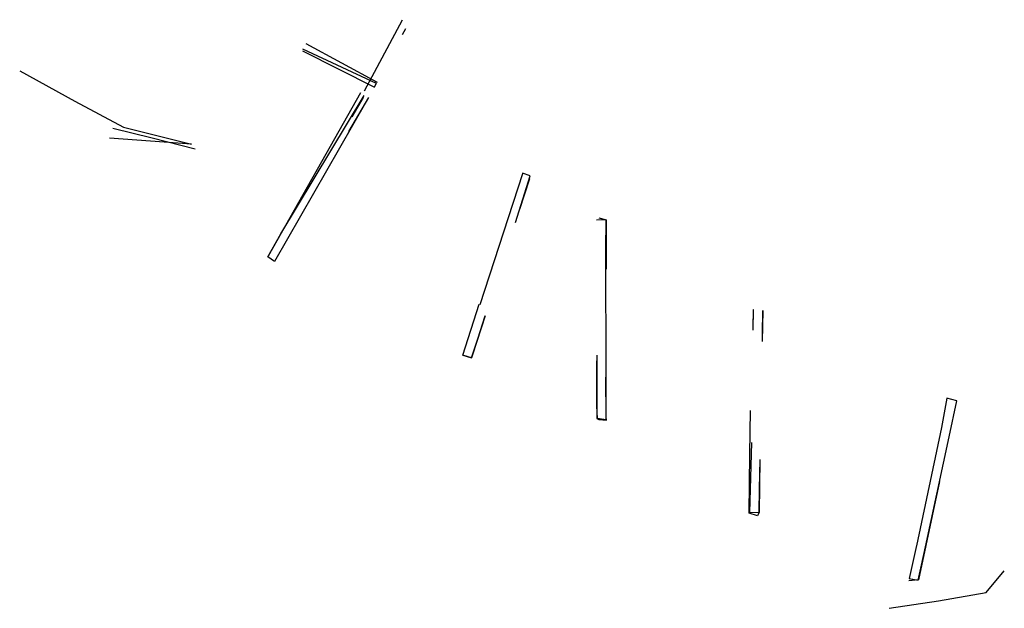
# Model space of a CAD drawing. Header units: metres. Extents: x 184926.2 to 184957.8, y 577090.9 to 577109.8.
import ezdxf

# ---------------------------------------------------------------- set-up
doc = ezdxf.new("R2010")
doc.units = ezdxf.units.M
doc.layers.add('Contour_Group', color=7, linetype='Continuous')

msp = doc.modelspace()

# ---------------------------------------------------------------- linework, layer by layer
at = {"layer": 'Contour_Group', "color": 113, "linetype": 'Continuous'}
for points in [[(184937.231954, 577107.506804, 0.94507), (184938.452338, 577109.794724, 0.935192)], [(184938.541926, 577109.506183, 0.928285), (184938.436915, 577109.312789, 0.930199)], [(184935.343417, 577109.025868, 0.928629), (184937.629504, 577107.789138, 0.925836)], [(184935.242635, 577108.799063, 0.901393), (184937.546248, 577107.627056, 0.89286)], [(184937.608935, 577107.748542, 0.888038), (184935.252562, 577108.8501, 0.858096)], [(184926.160435, 577108.147971, 0.648111), (184927.926586, 577107.183511, 0.756701), (184929.49427, 577106.345064, 0.855972), (184931.67397, 577105.801975, 1.034244), (184929.03836, 577105.990984, 1.711824)], [(184937.597293, 577107.748546, 0.906975), (184937.532828, 577107.627021, 0.90222)], [(184934.343577, 577102.037662, 0.617143), (184934.12467, 577102.179256, 0.622039), (184934.542566, 577102.926011, 0.63319), (184937.216048, 577107.361511, 0.622295)], [(184937.095927, 577107.443244, 0.657963), (184934.138124, 577102.203298, 0.622398)], [(184934.344646, 577102.044843, 0.60704), (184937.266067, 577107.137802, 0.651728)], [(184936.729201, 577106.202243, 0.216537), (184937.362025, 577107.301719, 0.222333)], [(184936.826972, 577106.679386, 0.591563), (184937.191424, 577107.299919, 0.618836)], [(184931.794855, 577105.6401, 1.047499), (184930.417372, 577105.996001, 0.935309), (184929.150457, 577106.298771, 0.820779)], [(184942.303191, 577104.850543, 0.725938), (184940.925429, 577100.638095, 0.733514)], [(184942.077262, 577103.283199, 0.303093), (184942.548545, 577104.779724, 0.302946), (184942.294581, 577104.867595, 0.310604)], [(184942.524211, 577104.68777, 0.753477), (184942.197002, 577103.697715, 0.743581)], [(184944.980311, 577103.369071, 0.281091), (184944.674532, 577103.360058, 0.289838)], [(184944.961021, 577103.36663, 0.702831), (184944.758334, 577103.426597, 0.697776)], [(184944.980052, 577098.313941, 0.713767), (184944.977779, 577102.416557, 0.714544), (184944.979003, 577103.351825, 0.711649)], [(184944.980311, 577103.369071, 0.281091), (184944.979388, 577101.783229, 0.274358)], [(184941.097608, 577100.287045, 0.732155), (184940.691987, 577099.033831, 0.718932), (184940.657823, 577098.93656, 0.714415), (184940.379739, 577099.026958, 0.709691), (184940.907936, 577100.663823, 0.723763)], [(184949.700609, 577099.919791, 0.712894), (184949.709953, 577100.481445, 0.696375), (184949.704156, 577100.494024, 0.289819), (184949.690515, 577099.826422, 0.263813)], [(184950.004107, 577099.711601, 0.708548), (184950.00739, 577100.458286, 0.694139), (184950.007852, 577100.458431, 0.267242), (184949.990716, 577099.462142, 0.261295)], [(184940.379895, 577099.027265, 0.292492), (184940.658025, 577098.936954, 0.295601), (184940.708854, 577099.072143, 0.296236), (184940.867671, 577099.553449, 0.298861), (184941.103004, 577100.284206, 0.294081)], [(184944.677834, 577098.84775, 0.716841), (184944.670675, 577097.389902, 0.724564), (184944.698081, 577096.999447, 0.726287), (184944.982469, 577096.957815, 0.724721), (184944.978969, 577097.052414, 0.726975), (184944.970198, 577098.319193, 0.728941)], [(184944.680475, 577099.029688, 0.272554), (184944.681304, 577096.998833, 0.278273), (184944.748561, 577096.963619, 0.267433), (184944.990741, 577096.935663, 0.274879), (184944.982952, 577097.050662, 0.276075), (184944.985912, 577098.348219, 0.279143)], [(184954.939572, 577092.915116, 0.708091), (184954.703775, 577091.856171, 0.704416), (184955.000268, 577091.801492, 0.705186), (184955.107086, 577092.288563, 0.70596), (184955.230924, 577092.869655, 0.705078), (184955.988133, 577096.406299, 0.692126), (184956.23442, 577097.556686, 0.692266), (184955.913271, 577097.645409, 0.686027), (184955.75193, 577096.701844, 0.6886), (184954.945583, 577092.912058, 0.707353)], [(184949.91735, 577095.682652, 0.264643), (184949.890932, 577093.982858, 0.268969), (184949.845832, 577093.874912, 0.27277), (184949.572202, 577093.959045, 0.269213), (184949.599676, 577095.852331, 0.270273), (184949.621717, 577097.246433, 0.270111)], [(184949.647172, 577096.227491, 0.70432), (184949.588073, 577093.975107, 0.730716), (184949.881203, 577093.986145, 0.697843), (184949.898874, 577094.000945, 0.713401), (184949.907614, 577094.724954, 0.718081), (184949.924384, 577095.678895, 0.71422)], [(184955.68307, 577094.975692, 0.252758), (184955.012729, 577091.815289, 0.265496), (184954.694758, 577091.787499, 0.269178)], [(184954.071033, 577090.901576, 0.394631), (184955.6463, 577091.144367, 0.418444), (184957.175655, 577091.411369, 0.408376), (184957.762771, 577092.106771, 0.401531)]]:
    msp.add_polyline3d(points, dxfattribs=at)

doc.saveas('drawing.dxf')
